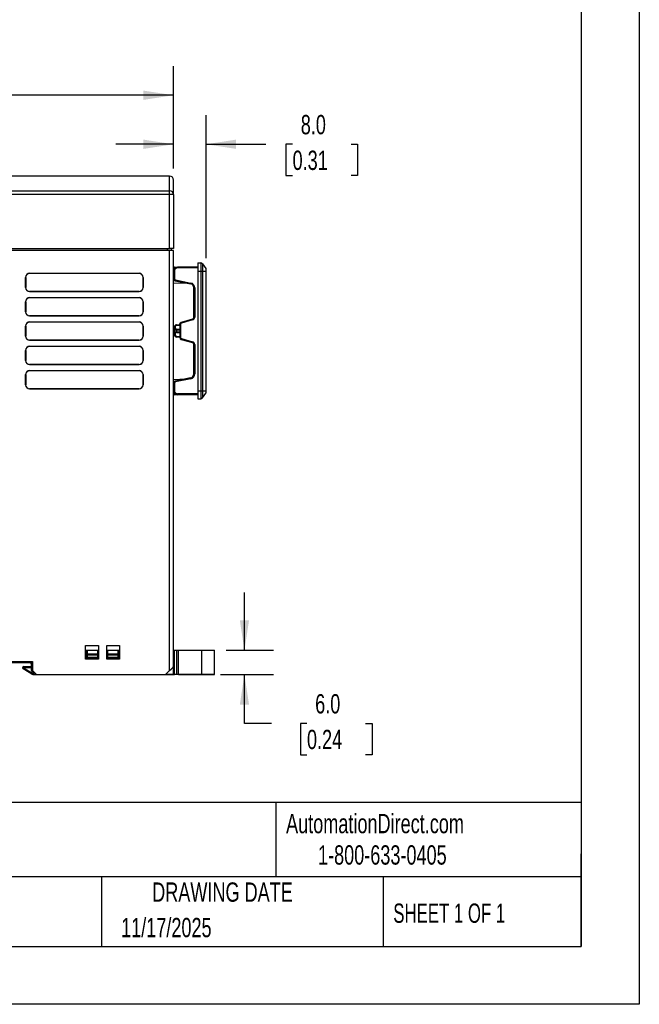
# Model space of a CAD drawing. Header units: millimetres. Extents: x 0 to 629, y 0 to 486.
# Tile 11 of 16: x 476 to 629, y 0 to 243. Entities that reach past the tile are written whole.
import ezdxf

# ---------------------------------------------------------------- set-up
doc = ezdxf.new("R2010")
doc.units = ezdxf.units.MM
doc.header["$LTSCALE"] = 2.25
doc.linetypes.add('CENTERX2', pattern=[20.32, 12.7, -2.54, 2.54, -2.54])
doc.layers.add('DIMENSIONS', color=140, linetype='Continuous', lineweight=25)
doc.layers.add('TEXT', color=140, linetype='Continuous', lineweight=25)
doc.styles.add('SLDTEXTSTYLE0', font='TXT', dxfattribs={"width": 0.7})
doc.styles.add('SLDTEXTSTYLE1', font='TXT', dxfattribs={"width": 0.65})
doc.dimstyles.new('SLDDIMSTYLE0', dxfattribs={"dimtxt": 4.855518, "dimasz": 7.4295, "dimexe": 0, "dimexo": 0.0625, "dimgap": 1.213879, "dimtad": 0, "dimtih": 1, "dimtoh": 1, "dimdec": 1, "dimrnd": 1e-09, "dimzin": 4, "dimdsep": 46, "dimtxsty": 'SLDTEXTSTYLE0', "dimsah": 1, "dimcen": 0.09, "dimadec": 0, "dimazin": 1, "dimtfac": 1, "dimtdec": 1, "dimtofl": 0, "dimtmove": 0, "dimatfit": 3, "dimfxl": 0, "dimfrac": 2, "dimtolj": 1, "dimtzin": 12, "dimarcsym": 0})
doc.dimstyles.new('SLDDIMSTYLE2', dxfattribs={"dimtxt": 4.855518, "dimasz": 7.4295, "dimexe": 0, "dimexo": 0.0625, "dimgap": 1.213879, "dimtad": 0, "dimtih": 1, "dimtoh": 1, "dimdec": 1, "dimrnd": 1e-09, "dimzin": 4, "dimdsep": 46, "dimtxsty": 'SLDTEXTSTYLE0', "dimsah": 1, "dimcen": 0.09, "dimadec": 0, "dimazin": 1, "dimtfac": 1, "dimtdec": 1, "dimtmove": 0, "dimatfit": 0, "dimfxl": 0, "dimfrac": 2, "dimtolj": 1, "dimtzin": 12, "dimarcsym": 0})

# ---------------------------------------------------------------- blocks, each defined once
blk = doc.blocks.new('_D_4')
at = {"layer": 'DIMENSIONS'}
for p, q in [((360.82, 206.04), (360.82, 231.4)), ((513.82, 206.19), (513.82, 231.4)), ((360.82, 224.26), (423.53, 224.26)), ((430.11, 224.26), (428.48, 224.26)), ((428.48, 224.26), (428.48, 216.54)), ((444.54, 224.26), (446.17, 224.26)), ((446.17, 224.26), (446.17, 216.54)), ((513.82, 224.26), (451.12, 224.26)), ((428.48, 216.54), (430.11, 216.54)), ((446.17, 216.54), (444.54, 216.54))]:
    blk.add_line(p, q, dxfattribs=at)
for points in [[(360.82, 224.26), (368.25, 223.11), (368.25, 225.4)], [(513.82, 224.26), (506.39, 225.4), (506.39, 223.11)]]:
    blk.add_solid(points, dxfattribs=at)
at = {"layer": 'DIMENSIONS', "char_height": 4.762, "attachment_point": 1, "style": 'SLDTEXTSTYLE0'}
for s, insert in [('153.0', (428.09, 231.48)), ('6.02', (430.11, 222.68))]:
    blk.add_mtext(s, dxfattribs=dict(at, insert=insert))
blk = doc.blocks.new('_D_5')
at = {"layer": 'DIMENSIONS'}
for p, q in [((513.82, 206.19), (513.82, 219.31)), ((521.82, 184.08), (521.82, 219.31)), ((513.82, 212.16), (499.54, 212.16)), ((521.82, 212.16), (536.58, 212.16)), ((543.16, 212.16), (541.52, 212.16)), ((541.52, 212.16), (541.52, 204.45)), ((557.58, 212.16), (559.21, 212.16)), ((559.21, 212.16), (559.21, 204.45)), ((541.52, 204.45), (543.16, 204.45)), ((559.21, 204.45), (557.58, 204.45))]:
    blk.add_line(p, q, dxfattribs=at)
for points in [[(513.82, 212.16), (506.39, 213.31), (506.39, 211.02)], [(521.82, 212.16), (529.25, 211.02), (529.25, 213.31)]]:
    blk.add_solid(points, dxfattribs=at)
at = {"layer": 'DIMENSIONS', "char_height": 4.762, "attachment_point": 1, "style": 'SLDTEXTSTYLE0'}
for s, insert in [('8.0', (545.18, 219.39)), ('0.31', (543.16, 210.59))]:
    blk.add_mtext(s, dxfattribs=dict(at, insert=insert))
blk = doc.blocks.new('_D_8')
at = {"layer": 'DIMENSIONS'}
for p, q in [((531.29, 87.33), (531.29, 101.62)), ((526.79, 87.33), (538.44, 87.33)), ((525.38, 81.33), (538.44, 81.33)), ((531.29, 69.3), (531.29, 81.33)), ((537.96, 69.3), (531.29, 69.3)), ((546.71, 69.3), (545.08, 69.3)), ((545.08, 69.3), (545.08, 61.58)), ((561.14, 69.3), (562.77, 69.3)), ((562.77, 69.3), (562.77, 61.58)), ((545.08, 61.58), (546.71, 61.58)), ((562.77, 61.58), (561.14, 61.58))]:
    blk.add_line(p, q, dxfattribs=at)
for points in [[(531.29, 87.33), (532.43, 94.76), (530.15, 94.76)], [(531.29, 81.33), (530.15, 73.9), (532.43, 73.9)]]:
    blk.add_solid(points, dxfattribs=at)
at = {"layer": 'DIMENSIONS', "char_height": 4.762, "attachment_point": 1, "style": 'SLDTEXTSTYLE0'}
for s, insert in [('6.0', (548.73, 76.52)), ('0.24', (546.71, 67.72))]:
    blk.add_mtext(s, dxfattribs=dict(at, insert=insert))

msp = doc.modelspace()

# ---------------------------------------------------------------- linework, layer by layer
at = {"color": 7, "linetype": 'Continuous'}
for p, q in [((628.66, 485.78), (628.66, 0.01)), ((628.66, 0.01), (0.01, 0.01))]:
    msp.add_line(p, q, dxfattribs=at)
for p, q in [((512.82, 204.33), (450.98, 204.33)), ((512.82, 200.67), (512.82, 204.33)), ((513.82, 201.68), (513.82, 203.33)), ((513.82, 199.78), (513.82, 201.68)), ((450.95, 200.67), (512.82, 200.67)), ((512.82, 199.79), (450.95, 199.79)), ((512.82, 199.79), (512.82, 200.67)), ((512.82, 186.43), (512.82, 199.79)), ((513.82, 199.78), (513.82, 186.43)), ((512.82, 185.93), (371.82, 185.93)), ((450.83, 186.43), (512.82, 186.43)), ((512.32, 185.93), (512.32, 186.43)), ((512.82, 82.33), (512.82, 185.93)), ((513.82, 185.93), (512.82, 185.93)), ((513.32, 185.93), (513.32, 186.43)), ((513.82, 83.33), (513.82, 185.93)), ((519.82, 182.88), (519.82, 180.88)), ((519.82, 182.88), (520.56, 182.88)), ((520.56, 182.88), (520.56, 180.88)), ((520.97, 182.65), (520.97, 180.88)), ((520.97, 182.65), (521.74, 181.5)), ((478.32, 180.33), (505.32, 180.33)), ((478.32, 180.33), (478.32, 180.3)), ((505.32, 180.3), (478.32, 180.3)), ((505.32, 180.3), (505.32, 180.33)), ((513.82, 181.68), (514.33, 181.68)), ((514.02, 180.88), (513.82, 180.88)), ((514.02, 181.88), (514.35, 181.88)), ((514.02, 180.88), (514.02, 178.99)), ((514.35, 181.88), (514.82, 181.88)), ((514.82, 181.88), (514.82, 181.68)), ((519.82, 181.88), (514.82, 181.88)), ((519.82, 181.68), (514.82, 181.68)), ((519.82, 180.88), (519.82, 151.38)), ((519.82, 180.88), (520.56, 180.88)), ((520.56, 180.88), (520.56, 151.38)), ((520.56, 180.88), (520.97, 180.88)), ((520.97, 180.88), (520.97, 151.38)), ((520.97, 180.88), (521.74, 180.88)), ((521.74, 181.5), (521.74, 180.88)), ((521.74, 180.88), (521.74, 151.38)), ((521.74, 180.88), (521.82, 180.88)), ((521.82, 180.88), (521.82, 181.23)), ((521.82, 151.38), (521.82, 180.88)), ((477.32, 176.83), (477.32, 179.33)), ((477.35, 179.33), (477.32, 179.33)), ((477.35, 179.33), (477.35, 176.83)), ((506.32, 179.33), (506.3, 179.33)), ((506.3, 176.83), (506.3, 179.33)), ((506.32, 179.33), (506.32, 176.83)), ((514.02, 178.99), (513.82, 178.99)), ((513.93, 178.68), (513.82, 178.68)), ((513.82, 177.98), (517.42, 177.86)), ((514.27, 178.69), (514.23, 178.5)), ((514.23, 178.5), (518.02, 177.74)), ((514.27, 178.69), (518.06, 177.93)), ((518.06, 177.93), (518.02, 177.74)), ((477.32, 176.83), (477.35, 176.83)), ((478.32, 175.85), (478.32, 175.83)), ((478.32, 175.85), (505.32, 175.85)), ((505.32, 175.83), (478.32, 175.83)), ((505.32, 175.83), (505.32, 175.85)), ((506.3, 176.83), (506.32, 176.83)), ((519.02, 176.76), (518.82, 176.76)), ((518.82, 169.5), (518.82, 176.76)), ((519.02, 176.76), (519.02, 169.5)), ((477.32, 170.83), (477.32, 173.33)), ((477.35, 173.33), (477.32, 173.33)), ((477.35, 173.33), (477.35, 170.83)), ((478.32, 174.33), (505.32, 174.33)), ((478.32, 174.33), (478.32, 174.3)), ((505.32, 174.3), (478.32, 174.3)), ((505.32, 174.3), (505.32, 174.33)), ((506.32, 173.33), (506.3, 173.33)), ((506.3, 170.83), (506.3, 173.33)), ((506.32, 173.33), (506.32, 170.83)), ((477.32, 170.83), (477.35, 170.83)), ((506.3, 170.83), (506.32, 170.83)), ((478.32, 169.85), (478.32, 169.83)), ((478.32, 169.85), (505.32, 169.85)), ((505.32, 169.83), (478.32, 169.83)), ((478.32, 168.33), (505.32, 168.33)), ((478.32, 168.33), (478.32, 168.3)), ((505.32, 168.3), (478.32, 168.3)), ((505.32, 169.83), (505.32, 169.85)), ((505.32, 168.3), (505.32, 168.33)), ((514.56, 167.65), (515.32, 167.67)), ((514.56, 167.65), (514.57, 167.45)), ((515.32, 167.75), (515.35, 167.91)), ((515.32, 167.75), (515.32, 164.5)), ((515.52, 167.75), (515.32, 167.75)), ((515.52, 167.75), (515.52, 164.5)), ((515.6, 168.19), (515.69, 168.23)), ((518.46, 169.02), (515.69, 168.23)), ((515.74, 168.04), (515.69, 168.23)), ((518.52, 168.83), (515.74, 168.04)), ((518.52, 168.83), (518.46, 169.02)), ((519.02, 169.5), (518.82, 169.5)), ((477.32, 164.83), (477.32, 167.33)), ((477.35, 167.33), (477.32, 167.33)), ((477.35, 167.33), (477.35, 164.83)), ((506.32, 167.33), (506.3, 167.33)), ((506.3, 164.83), (506.3, 167.33)), ((506.32, 167.33), (506.32, 164.83)), ((514.22, 167.09), (514.02, 167.09)), ((514.02, 167.09), (514.02, 166.33)), ((514.56, 166.33), (514.02, 166.33)), ((514.02, 166.33), (514.02, 165.93)), ((514.02, 165.93), (514.56, 165.93)), ((514.02, 165.93), (514.02, 165.17)), ((514.22, 165.17), (514.02, 165.17)), ((514.22, 167.09), (514.22, 166.53)), ((514.57, 166.53), (514.22, 166.53)), ((514.57, 165.73), (514.22, 165.73)), ((514.22, 165.73), (514.22, 165.17)), ((514.56, 166.33), (514.56, 165.93)), ((515.32, 166.33), (514.56, 166.33)), ((514.56, 165.93), (515.32, 165.93)), ((515.32, 167.47), (514.57, 167.45)), ((514.57, 166.53), (515.32, 166.53)), ((514.57, 165.73), (515.32, 165.73)), ((477.32, 164.83), (477.35, 164.83)), ((478.32, 163.85), (478.32, 163.83)), ((478.32, 163.85), (505.32, 163.85)), ((505.32, 163.83), (478.32, 163.83)), ((505.32, 163.83), (505.32, 163.85)), ((506.3, 164.83), (506.32, 164.83)), ((514.57, 164.81), (514.56, 164.61)), ((515.32, 164.58), (514.56, 164.61)), ((514.57, 164.81), (515.32, 164.78)), ((515.52, 164.5), (515.32, 164.5)), ((515.74, 164.22), (515.69, 164.02)), ((515.69, 164.02), (518.46, 163.23)), ((515.74, 164.22), (518.52, 163.42)), ((518.52, 163.42), (518.46, 163.23)), ((519.02, 162.75), (518.82, 162.75)), ((518.82, 155.5), (518.82, 162.75)), ((519.02, 162.75), (519.02, 155.5)), ((477.32, 158.83), (477.32, 161.33)), ((477.35, 161.33), (477.32, 161.33)), ((477.35, 161.33), (477.35, 158.83)), ((478.32, 162.33), (505.32, 162.33)), ((478.32, 162.33), (478.32, 162.3)), ((505.32, 162.3), (478.32, 162.3)), ((505.32, 162.3), (505.32, 162.33)), ((506.32, 161.33), (506.3, 161.33)), ((506.3, 158.83), (506.3, 161.33)), ((506.32, 161.33), (506.32, 158.83)), ((477.32, 158.83), (477.35, 158.83)), ((506.3, 158.83), (506.32, 158.83)), ((478.32, 157.85), (478.32, 157.83)), ((478.32, 157.85), (505.32, 157.85)), ((505.32, 157.83), (478.32, 157.83)), ((478.32, 156.33), (505.32, 156.33)), ((478.32, 156.33), (478.32, 156.3)), ((505.32, 156.3), (478.32, 156.3)), ((505.32, 157.83), (505.32, 157.85)), ((505.32, 156.3), (505.32, 156.33)), ((519.02, 155.5), (518.82, 155.5)), ((477.32, 152.83), (477.32, 155.33)), ((477.35, 155.33), (477.32, 155.33)), ((477.35, 155.33), (477.35, 152.83)), ((506.32, 155.33), (506.3, 155.33)), ((506.3, 152.83), (506.3, 155.33)), ((506.32, 155.33), (506.32, 152.83)), ((513.82, 154.17), (516.81, 154.28)), ((513.82, 153.48), (513.88, 153.48)), ((514.02, 153.27), (513.82, 153.27)), ((514.02, 153.27), (514.02, 151.38)), ((518.02, 154.52), (514.23, 153.76)), ((514.27, 153.56), (514.23, 153.76)), ((518.06, 154.32), (514.27, 153.56)), ((518.06, 154.32), (518.02, 154.52)), ((477.32, 152.83), (477.35, 152.83)), ((478.32, 151.85), (478.32, 151.83)), ((478.32, 151.85), (505.32, 151.85)), ((505.32, 151.83), (478.32, 151.83)), ((505.32, 151.83), (505.32, 151.85)), ((506.3, 152.83), (506.32, 152.83)), ((514.02, 151.38), (513.82, 151.38)), ((519.82, 151.38), (519.82, 149.38)), ((519.82, 151.38), (520.56, 151.38)), ((520.56, 151.38), (520.56, 149.38)), ((520.56, 151.38), (520.97, 151.38)), ((520.97, 151.38), (520.97, 149.6)), ((520.97, 151.38), (521.74, 151.38)), ((520.97, 149.6), (521.74, 150.75)), ((521.74, 151.38), (521.74, 150.75)), ((521.74, 151.38), (521.82, 151.38)), ((521.82, 151.03), (521.82, 151.38)), ((514.33, 150.58), (513.82, 150.58)), ((514.35, 150.38), (514.02, 150.38)), ((514.82, 150.38), (514.35, 150.38)), ((519.82, 150.58), (514.82, 150.58)), ((514.82, 150.58), (514.82, 150.38)), ((519.82, 150.38), (514.82, 150.38)), ((519.82, 149.38), (520.56, 149.38)), ((492.12, 88.53), (495.32, 88.53)), ((492.12, 85.13), (492.12, 88.53)), ((495.32, 88.53), (495.32, 85.13)), ((497.32, 88.53), (500.52, 88.53)), ((497.32, 85.13), (497.32, 88.53)), ((500.52, 88.53), (500.52, 85.13)), ((492.12, 87.33), (495.32, 87.33)), ((495.32, 85.13), (492.12, 85.13)), ((492.29, 85.13), (492.29, 87.33)), ((492.29, 87.17), (492.32, 87.18)), ((492.32, 87.33), (492.32, 86.33)), ((492.32, 86.33), (492.32, 86.12)), ((492.32, 86.12), (492.32, 85.53)), ((492.52, 86.12), (492.32, 86.12)), ((492.38, 85.53), (492.32, 85.53)), ((492.32, 85.13), (492.32, 85.33)), ((492.52, 85.33), (492.32, 85.33)), ((492.52, 85.53), (492.38, 85.53)), ((492.52, 87.33), (492.52, 86.47)), ((492.52, 86.47), (492.52, 86.12)), ((492.52, 86.47), (495.12, 86.47)), ((495.12, 86.12), (492.52, 86.12)), ((492.52, 86.12), (492.52, 85.53)), ((495.12, 85.53), (492.52, 85.53)), ((492.52, 85.53), (492.52, 85.33)), ((495.12, 85.33), (492.52, 85.33)), ((495.12, 86.47), (495.12, 87.33)), ((495.12, 86.12), (495.12, 86.47)), ((495.12, 85.53), (495.12, 86.12)), ((495.12, 85.33), (495.12, 85.53)), ((495.32, 85.33), (495.12, 85.33)), ((497.32, 87.33), (500.52, 87.33)), ((497.52, 85.33), (497.32, 85.33)), ((500.52, 85.13), (497.32, 85.13)), ((497.52, 87.33), (497.52, 86.47)), ((497.52, 86.47), (497.52, 86.12)), ((497.52, 86.47), (500.12, 86.47)), ((497.52, 86.12), (497.52, 85.53)), ((500.12, 86.12), (497.52, 86.12)), ((500.12, 85.53), (497.52, 85.53)), ((497.52, 85.53), (497.52, 85.33)), ((500.12, 85.33), (497.52, 85.33)), ((500.12, 86.47), (500.12, 87.33)), ((500.12, 86.12), (500.12, 86.47)), ((500.12, 85.53), (500.12, 86.12)), ((500.32, 86.12), (500.12, 86.12)), ((500.12, 85.39), (500.12, 85.53)), ((500.12, 85.33), (500.12, 85.39)), ((500.32, 85.33), (500.12, 85.33)), ((500.32, 87.33), (500.32, 86.33)), ((500.36, 87.17), (500.32, 87.18)), ((500.32, 86.33), (500.32, 86.12)), ((500.32, 86.12), (500.32, 85.53)), ((500.32, 85.33), (500.33, 85.13)), ((500.36, 85.13), (500.36, 87.33)), ((513.82, 87.33), (513.87, 87.33)), ((513.82, 87.33), (514.02, 87.33)), ((513.87, 87.33), (514.02, 87.33)), ((514.02, 81.35), (514.02, 87.33)), ((514.02, 87.33), (514.58, 87.33)), ((514.58, 87.33), (515.02, 87.33)), ((514.58, 81.35), (514.58, 87.33)), ((515.02, 81.35), (515.02, 87.33)), ((515.02, 87.33), (520.82, 87.33)), ((520.82, 87.33), (523.54, 87.33)), ((520.82, 81.35), (520.82, 87.33)), ((520.82, 87.33), (523.93, 87.33)), ((523.93, 81.35), (523.93, 87.33)), ((443.42, 84.53), (479.02, 84.53)), ((443.42, 84.33), (479.02, 84.33)), ((476.62, 83.13), (476.82, 83.13)), ((476.62, 82.94), (476.62, 83.13)), ((476.62, 82.94), (476.82, 82.94)), ((476.82, 82.94), (476.72, 82.77)), ((478.89, 81.47), (476.72, 82.77)), ((476.82, 83.33), (476.82, 83.13)), ((476.82, 83.33), (478.67, 83.33)), ((476.82, 82.94), (476.82, 83.13)), ((476.82, 83.13), (478.67, 83.13)), ((478.99, 81.64), (476.82, 82.94)), ((478.62, 84.13), (478.62, 84.11)), ((478.62, 84.13), (478.67, 84.13)), ((478.62, 84.11), (478.67, 84.11)), ((478.67, 84.33), (478.67, 82.33)), ((478.82, 84.33), (478.84, 82.29)), ((479.02, 84.53), (479.02, 82.33)), ((513.82, 81.35), (513.82, 83.33)), ((478.89, 81.47), (478.99, 81.64)), ((480.02, 81.33), (479.02, 82.33)), ((479.32, 81.35), (479.32, 82.03)), ((479.35, 81.35), (479.32, 81.35)), ((479.35, 81.35), (479.35, 82)), ((480, 81.35), (479.35, 81.35)), ((479.35, 81.35), (479.35, 81.33)), ((479.35, 81.33), (480.02, 81.33)), ((480.02, 81.33), (511.82, 81.33)), ((511.82, 81.33), (512.82, 82.33)), ((511.83, 81.33), (513.82, 81.33)), ((513.82, 81.35), (511.85, 81.35)), ((514.02, 81.35), (513.82, 81.35)), ((513.82, 81.33), (513.82, 81.35)), ((514.58, 81.35), (514.02, 81.35)), ((515.02, 81.35), (514.58, 81.35)), ((520.82, 81.35), (515.02, 81.35)), ((515.02, 81.35), (515.02, 81.33)), ((515.02, 81.33), (520.82, 81.33)), ((523.93, 81.35), (520.82, 81.35)), ((520.82, 81.35), (520.82, 81.33)), ((520.82, 81.33), (523.93, 81.33)), ((523.93, 81.35), (523.93, 81.33))]:
    msp.add_line(p, q)
at = {"flags": 128}
for points in [[(521.74, 181.5), (521.8, 181.37), (521.82, 181.23)], [(521.74, 150.75), (521.8, 150.88), (521.82, 151.03)], [(500.32, 85.53), (500.31, 85.53), (500.27, 85.53), (500.2, 85.53), (500.12, 85.53)], [(514.32, 87.33), (514.34, 87.33), (514.51, 87.33), (514.77, 87.33), (515.07, 87.33)], [(512.82, 82.33), (513.19, 82.7), (513.53, 83.03), (513.66, 83.17), (513.75, 83.26), (513.81, 83.31), (513.82, 83.33)], [(478.67, 82.33), (478.67, 82.33), (478.68, 82.33), (478.7, 82.33), (478.73, 82.32), (478.76, 82.32), (478.81, 82.32), (478.84, 82.31)], [(478.84, 82.29), (478.85, 82.28), (478.86, 82.26), (478.9, 82.17), (479.02, 81.93), (479.32, 81.33)], [(479.21, 81.56), (479.16, 81.56), (478.99, 81.64)], [(479.32, 81.33), (479.34, 81.33), (479.35, 81.33)]]:
    msp.add_lwpolyline(points, dxfattribs=at)
for centre, radius, start, end in [((512.82, 203.33), 1, 360, 90), ((512.88, 199.73), 0.95, 3.5244, 93.1364), ((513.07, 171.14), 28.66, 88.5002, 90.4998), ((513.32, -309.65), 496.08, 89.9423, 90.0577), ((520.56, 182.38), 0.5, 33.6901, 90), ((478.32, 179.33), 1, 90, 180), ((478.32, 179.33), 0.975, 90, 180), ((505.32, 179.33), 1, 0, 90), ((505.32, 179.33), 0.975, 0, 90), ((514.82, 180.88), 1, 90, 180), ((514.02, 181.68), 0.2, 90, 180), ((514.82, 180.88), 0.8, 89.9836, 180.0164), ((514.32, 178.99), 0.5, 180, 258.6901), ((514.32, 178.99), 0.298, 179.7411, 258.949), ((517.82, 176.76), 1, 0, 78.6901), ((517.82, 176.76), 1.2, 359.9891, 78.701), ((478.32, 176.83), 1, 180, 270), ((478.32, 176.83), 0.975, 180, 270), ((505.32, 176.83), 1, 270, 360), ((505.32, 176.83), 0.975, 270, 360), ((478.32, 173.33), 1, 90, 180), ((478.32, 173.33), 0.975, 90, 180), ((505.32, 173.33), 1, 0, 90), ((505.32, 173.33), 0.975, 0, 90), ((478.32, 170.83), 1, 180, 270), ((478.32, 170.83), 0.975, 180, 270), ((505.32, 170.83), 1, 270, 360), ((505.32, 170.83), 0.975, 270, 360), ((478.32, 167.33), 1, 90, 180), ((478.32, 167.33), 0.975, 90, 180), ((505.32, 167.33), 1, 0, 90), ((505.32, 167.33), 0.975, 0, 90), ((514.58, 167.09), 0.56, 92, 180), ((515.82, 167.75), 0.5, 105.9454, 180), ((515.82, 167.75), 0.299, 105.7322, 180.2132), ((518.32, 169.5), 0.5, 285.9454, 360), ((518.33, 169.5), 0.699, 285.8552, 0.0901), ((514.22, 166.33), 0.2, 90, 180), ((514.22, 165.93), 0.2, 180, 270), ((514.58, 165.17), 0.56, 180, 268), ((514.58, 167.09), 0.359, 91.8548, 180.1452), ((514.58, 165.17), 0.359, 179.8548, 268.1452), ((516, 166.38), 1.44, 174.0133, 181.9891), ((516, 165.88), 1.44, 178.0109, 185.9867), ((478.32, 164.83), 1, 180, 270), ((478.32, 164.83), 0.975, 180, 270), ((505.32, 164.83), 1, 270, 360), ((505.32, 164.83), 0.975, 270, 360), ((515.82, 164.5), 0.5, 180, 254.0546), ((515.82, 164.5), 0.299, 179.7868, 254.2678), ((518.32, 162.75), 0.5, 0, 74.0546), ((518.33, 162.75), 0.699, 359.9099, 74.1448), ((478.32, 161.33), 1, 90, 180), ((478.32, 161.33), 0.975, 90, 180), ((505.32, 161.33), 1, 0, 90), ((505.32, 161.33), 0.975, 0, 90), ((478.32, 158.83), 1, 180, 270), ((478.32, 158.83), 0.975, 180, 270), ((505.32, 158.83), 1, 270, 360), ((505.32, 158.83), 0.975, 270, 360), ((478.32, 155.33), 1, 90, 180), ((478.32, 155.33), 0.975, 90, 180), ((505.32, 155.33), 1, 0, 90), ((505.32, 155.33), 0.975, 0, 90), ((517.82, 155.5), 1, 281.3099, 360), ((517.82, 155.5), 1, 281.3099, 0), ((517.82, 155.5), 1.2, 281.299, 0.0109), ((514.32, 153.27), 0.5, 101.3099, 180), ((514.32, 153.27), 0.298, 101.051, 180.2589), ((478.32, 152.83), 1, 180, 270), ((478.32, 152.83), 0.975, 180, 270), ((505.32, 152.83), 1, 270, 360), ((505.32, 152.83), 0.975, 270, 360), ((514.82, 151.38), 1, 180, 270), ((514.82, 151.38), 0.8, 179.9836, 270.0164), ((514.02, 150.58), 0.2, 180, 270), ((520.56, 149.88), 0.5, 270, 326.3099), ((492.5, 86.3), 0.179, 81.9505, 168.5782), ((492.52, 85.53), 0.2, 180, 270), ((500.15, 86.3), 0.179, 11.4218, 98.0495), ((500.12, 85.53), 0.2, 270, 360), ((476.82, 83.13), 0.2, 90, 180), ((476.82, 82.94), 0.2, 180, 239.0362), ((478.82, 84.13), 0.2, 138.5904, 180), ((478.82, 84.11), 0.2, 180, 221.4096), ((479.4, 82.33), 1, 239.0362, 265.9831), ((513.92, 87.06), 5.73, 269.0002, 270.9998), ((514.52, -273.01), 354.34, 89.9192, 90.0808)]:
    msp.add_arc(centre, radius, start, end)
at = {"layer": 'TEXT'}
for p, q in [((614.36, 471.49), (614.36, 14.29)), ((614.36, 49.78), (14.29, 49.78)), ((539.04, 49.78), (539.04, 31.43)), ((614.36, 14.29), (614.36, 37.15)), ((614.36, 31.43), (14.29, 31.43)), ((496.05, 31.43), (496.05, 14.29)), ((565.53, 31.43), (565.53, 14.29)), ((14.29, 14.29), (614.36, 14.29))]:
    msp.add_line(p, q, dxfattribs=at)

# ---------------------------------------------------------------- texts
at = {"layer": 'TEXT', "linetype": 'CENTERX2', "lineweight": 18}
for s, insert, char_height, attachment_point, style in [('AutomationDirect.com', (541.56, 46.97), 4.7625, 1, 'SLDTEXTSTYLE0'), ('1-800-633-0405', (549.43, 39.23), 4.7625, 1, 'SLDTEXTSTYLE0'), ('DRAWING DATE', (525.88, 30.07), 4.7625, 2, 'SLDTEXTSTYLE0'), ('SHEET 1 OF 1', (567.99, 24.87), 4.7625, 1, 'SLDTEXTSTYLE1'), ('11/17/2025', (500.88, 21.32), 4.762, 1, 'SLDTEXTSTYLE0')]:
    msp.add_mtext(s, dxfattribs=dict(at, insert=insert, char_height=char_height, attachment_point=attachment_point, style=style))

# ---------------------------------------------------------------- dimensions: what is measured, and where the dimension line sits
at = {"layer": 'DIMENSIONS'}
for base, p1, p2, angle, dimstyle, picture, middle in [((513.82, 224.26), (360.82, 199.94), (513.82, 203.33), 0, 'SLDDIMSTYLE0', '_D_4', (437.32, 224.26)), ((531.29, 81.33), (523.93, 87.33), (522.52, 81.33), 90, 'SLDDIMSTYLE2', '_D_8', (531.29, 69.3))]:
    dim = msp.add_linear_dim(base=base, p1=p1, p2=p2, angle=angle, dimstyle=dimstyle, dxfattribs=at)
    dim.commit()
    dim.dimension.update_dxf_attribs({"geometry": picture, "text_midpoint": middle, "dimtype": 160})
dim = msp.add_linear_dim(base=(513.82, 212.16), p1=(521.82, 181.23), p2=(513.82, 203.33), dimstyle='SLDDIMSTYLE2', dxfattribs=at)
dim.commit()
dim.dimension.update_dxf_attribs({"geometry": '_D_5', "text_midpoint": (550.37, 212.16), "dimtype": 160})

doc.saveas('drawing.dxf')
